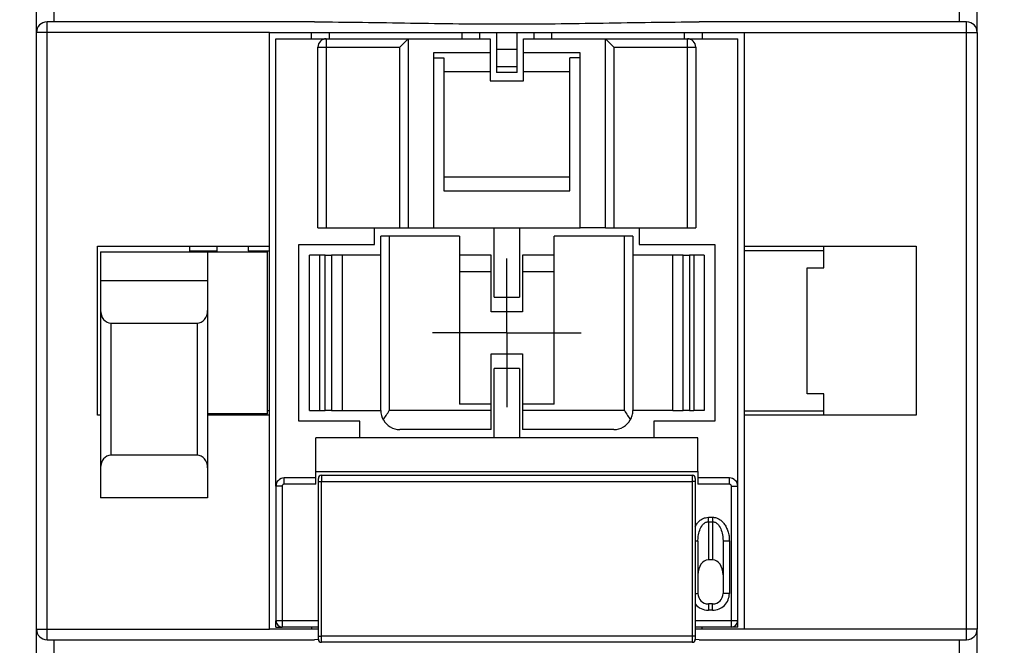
# Model space of a CAD drawing. Header units: inches. Extents: x 0.5 to 21.5, y 0.5 to 16.5.
# Tile 9 of 22: x 17.7 to 19.6, y 7.3 to 8.5. Entities that reach past the tile are written whole.
import ezdxf

# ---------------------------------------------------------------- set-up
doc = ezdxf.new("R2010")
doc.units = ezdxf.units.IN
doc.header["$LTSCALE"] = 2
doc.header["$MEASUREMENT"] = 0
doc.linetypes.add('CENTERX2', pattern=[0.8, 0.5, -0.1, 0.1, -0.1])
doc.layers.add('CENTER', color=40, linetype='CENTERX2')
doc.layers.add('DIMENSIONS', color=140, linetype='Continuous', lineweight=25)
doc.styles.add('SLDTEXTSTYLE0', font='TXT', dxfattribs={"width": 0.7})
doc.dimstyles.new('SLDDIMSTYLE0', dxfattribs={"dimtxt": 0.169922, "dimasz": 0.26, "dimexe": 0, "dimexo": 0.0625, "dimgap": 0.04248, "dimtad": 0, "dimtih": 1, "dimtoh": 1, "dimrnd": 1e-09, "dimzin": 12, "dimdsep": 46, "dimtxsty": 'SLDTEXTSTYLE0', "dimsah": 1, "dimcen": 0.09, "dimadec": 0, "dimazin": 3, "dimtfac": 1, "dimtofl": 0, "dimtmove": 0, "dimatfit": 3, "dimfxl": 0, "dimfrac": 2, "dimtolj": 1, "dimtzin": 12, "dimarcsym": 0})

# ---------------------------------------------------------------- blocks, each defined once
blk = doc.blocks.new('_D_7')
at = {"layer": 'DIMENSIONS'}
for p, q in [((19.4143, 9.4139), (20.5685, 9.4139)), ((20.3185, 9.4139), (20.3185, 8.2397)), ((20.066, 7.9316), (20.009, 7.9316)), ((20.009, 7.9316), (20.009, 7.6615)), ((20.571, 7.9316), (20.628, 7.9316)), ((20.628, 7.9316), (20.628, 7.6615)), ((20.009, 7.6615), (20.066, 7.6615)), ((20.628, 7.6615), (20.571, 7.6615)), ((20.3185, 6.3824), (20.3185, 7.6235)), ((18.0442, 6.3824), (20.5685, 6.3824))]:
    blk.add_line(p, q, dxfattribs=at)
for points in [[(20.3185, 9.4139), (20.2785, 9.1539), (20.3585, 9.1539)], [(20.3185, 6.3824), (20.3585, 6.6424), (20.2785, 6.6424)]]:
    blk.add_solid(points, dxfattribs=at)
at = {"layer": 'DIMENSIONS', "char_height": 0.16667, "attachment_point": 1, "style": 'SLDTEXTSTYLE0'}
for s, insert in [('3.03', (20.066, 8.1845)), ('77.0', (20.066, 7.8764))]:
    blk.add_mtext(s, dxfattribs=dict(at, insert=insert))
blk = doc.blocks.new('_D_8')
at = {"layer": 'DIMENSIONS'}
for p, q in [((17.6801, 9.3115), (16.4646, 9.3115)), ((16.7146, 9.3115), (16.7146, 8.2397)), ((16.4622, 7.9316), (16.4051, 7.9316)), ((16.4051, 7.9316), (16.4051, 7.6615)), ((16.9671, 7.9316), (17.0242, 7.9316)), ((17.0242, 7.9316), (17.0242, 7.6615)), ((16.4051, 7.6615), (16.4622, 7.6615)), ((17.0242, 7.6615), (16.9671, 7.6615)), ((16.7146, 6.4847), (16.7146, 7.6235)), ((17.667, 6.4847), (16.4646, 6.4847))]:
    blk.add_line(p, q, dxfattribs=at)
for points in [[(16.7146, 9.3115), (16.6746, 9.0515), (16.7546, 9.0515)], [(16.7146, 6.4847), (16.7546, 6.7447), (16.6746, 6.7447)]]:
    blk.add_solid(points, dxfattribs=at)
at = {"layer": 'DIMENSIONS', "char_height": 0.16667, "attachment_point": 1, "style": 'SLDTEXTSTYLE0'}
for s, insert in [('2.83', (16.4622, 8.1845)), ('71.8', (16.4622, 7.8764))]:
    blk.add_mtext(s, dxfattribs=dict(at, insert=insert))
blk = doc.blocks.new('SW_CENTERMARKSYMBOL_9')
at = {"layer": 'CENTER', "color": 0}
for p, q in [((0, 0.1), (0, 0.1394)), ((0, 0), (0, 0.1)), ((-0.1, 0), (-0.1394, 0)), ((0, 0), (-0.1, 0)), ((0, 0), (0, -0.1)), ((0, 0), (0.1, 0)), ((0.1, 0), (0.1394, 0)), ((0, -0.1), (0, -0.1394))]:
    blk.add_line(p, q, dxfattribs=at)

msp = doc.modelspace()

# ---------------------------------------------------------------- linework, layer by layer
for p, q in [((17.7474, 8.4611), (17.7474, 8.5635)), ((17.7807, 8.4808), (17.7807, 8.5635)), ((19.4778, 8.4808), (19.4778, 8.5635)), ((19.5111, 8.4611), (19.5111, 8.5635)), ((18.2683, 8.4808), (17.767, 8.4808)), ((19.4915, 8.4808), (18.9902, 8.4808)), ((17.767, 8.4611), (17.7474, 8.4611)), ((17.7474, 7.343), (17.7474, 8.4611)), ((17.767, 7.343), (17.767, 8.4611)), ((18.1844, 8.4611), (17.767, 8.4611)), ((18.1844, 8.0607), (18.1844, 8.4611)), ((18.1844, 8.4611), (18.6096, 8.4611)), ((18.2631, 8.4493), (18.2631, 8.4611)), ((18.2966, 8.4493), (18.2966, 8.4611)), ((18.5446, 8.4611), (18.5446, 8.4493)), ((18.5781, 8.4611), (18.5781, 8.4493)), ((18.6096, 8.4611), (18.6096, 8.4296)), ((18.6096, 8.4611), (18.6489, 8.4611)), ((18.6489, 8.4296), (18.6489, 8.4611)), ((18.6489, 8.4611), (19.0741, 8.4611)), ((18.6804, 8.4493), (18.6804, 8.4611)), ((18.7139, 8.4493), (18.7139, 8.4611)), ((18.9619, 8.4611), (18.9619, 8.4493)), ((18.9954, 8.4611), (18.9954, 8.4493)), ((19.0741, 8.4611), (19.4915, 8.4611)), ((19.0741, 8.4611), (19.0741, 8.0607)), ((19.4915, 7.343), (19.4915, 8.4611)), ((19.4915, 8.4611), (19.5111, 8.4611)), ((19.5111, 8.4611), (19.5111, 7.343)), ((18.1962, 7.6107), (18.1962, 8.4493)), ((18.1962, 8.4493), (18.2907, 8.4493)), ((18.2907, 8.4493), (18.2907, 8.4336)), ((18.2907, 8.4493), (18.4442, 8.4493)), ((18.4285, 8.4336), (18.4442, 8.4493)), ((18.4442, 8.4493), (18.4442, 8.095)), ((18.4442, 8.4493), (18.5978, 8.4493)), ((18.5978, 8.4493), (18.5978, 8.4229)), ((18.6607, 8.4229), (18.6607, 8.4493)), ((18.6607, 8.4493), (18.8143, 8.4493)), ((18.8143, 8.095), (18.8143, 8.4493)), ((18.83, 8.4336), (18.8143, 8.4493)), ((18.8143, 8.4493), (18.9678, 8.4493)), ((18.9678, 8.4336), (18.9678, 8.4493)), ((18.9678, 8.4493), (19.0623, 8.4493)), ((19.0623, 7.6107), (19.0623, 8.4493)), ((18.2749, 8.4336), (18.2907, 8.4336)), ((18.2749, 8.095), (18.2749, 8.4336)), ((18.2907, 8.4336), (18.2907, 8.095)), ((18.2907, 8.4336), (18.4285, 8.4336)), ((18.4285, 8.095), (18.4285, 8.4336)), ((18.5978, 8.4229), (18.4915, 8.4229)), ((18.4915, 8.4229), (18.4915, 8.095)), ((18.5978, 8.4229), (18.5978, 8.3871)), ((18.6096, 8.4296), (18.6096, 8.3965)), ((18.6096, 8.4296), (18.6489, 8.4296)), ((18.6489, 8.3965), (18.6489, 8.4296)), ((18.767, 8.4229), (18.6607, 8.4229)), ((18.6607, 8.3871), (18.6607, 8.4229)), ((18.767, 8.095), (18.767, 8.4229)), ((18.83, 8.4336), (18.83, 8.095)), ((18.83, 8.4336), (18.9678, 8.4336)), ((18.9678, 8.4336), (18.9836, 8.4336)), ((18.9678, 8.095), (18.9678, 8.4336)), ((18.9836, 8.4336), (18.9836, 8.095)), ((18.4915, 8.4133), (18.5111, 8.4133)), ((18.5111, 8.4133), (18.5111, 8.1641)), ((18.767, 8.4133), (18.7474, 8.4133)), ((18.7474, 8.1641), (18.7474, 8.4133)), ((18.5978, 8.3871), (18.5111, 8.3871)), ((18.5978, 8.3871), (18.5978, 8.3706)), ((18.6489, 8.3965), (18.6096, 8.3965)), ((18.6096, 8.3965), (18.6096, 8.3863)), ((18.6489, 8.3863), (18.6096, 8.3863)), ((18.6489, 8.3863), (18.6489, 8.3965)), ((18.7474, 8.3871), (18.6607, 8.3871)), ((18.6607, 8.3706), (18.6607, 8.3871)), ((18.5978, 8.3706), (18.6607, 8.3706)), ((18.7474, 8.1902), (18.5111, 8.1902)), ((18.5111, 8.1641), (18.7474, 8.1641)), ((18.2749, 8.095), (18.2907, 8.095)), ((18.2907, 8.095), (18.4285, 8.095)), ((18.3812, 8.0635), (18.3812, 8.095)), ((18.4285, 8.095), (18.4442, 8.095)), ((18.4442, 8.095), (18.4915, 8.095)), ((18.4915, 8.095), (18.767, 8.095)), ((18.6056, 7.9651), (18.6056, 8.095)), ((18.6529, 8.095), (18.6529, 7.9651)), ((18.8143, 8.095), (18.767, 8.095)), ((18.8143, 8.095), (18.83, 8.095)), ((18.83, 8.095), (18.9678, 8.095)), ((18.8773, 8.095), (18.8773, 8.0635)), ((18.9678, 8.095), (18.9836, 8.095)), ((18.393, 7.7525), (18.393, 8.0792)), ((18.4088, 8.0792), (18.393, 8.0792)), ((18.4088, 8.0792), (18.4088, 7.7525)), ((18.5407, 8.0792), (18.4088, 8.0792)), ((18.5407, 8.0792), (18.5407, 7.7643)), ((18.8497, 8.0792), (18.7178, 8.0792)), ((18.7178, 7.7643), (18.7178, 8.0792)), ((18.8497, 7.7525), (18.8497, 8.0792)), ((18.8655, 8.0792), (18.8497, 8.0792)), ((18.8655, 8.0792), (18.8655, 7.7525)), ((17.8615, 7.7438), (17.8615, 8.0607)), ((17.8615, 8.0607), (18.1844, 8.0607)), ((18.0348, 8.0521), (18.0348, 8.0607)), ((18.0348, 8.0521), (18.0859, 8.0521)), ((18.0348, 8.0497), (18.0348, 8.0521)), ((18.0859, 8.0521), (18.0859, 8.0607)), ((18.0859, 8.0497), (18.0859, 8.0521)), ((18.145, 8.0521), (18.145, 8.0607)), ((18.145, 8.0521), (18.1844, 8.0521)), ((18.145, 8.0521), (18.145, 8.0497)), ((18.1844, 8.0521), (18.1844, 8.0607)), ((18.1844, 7.7521), (18.1844, 8.0521)), ((18.2395, 8.0635), (18.3812, 8.0635)), ((18.2395, 7.7328), (18.2395, 8.0635)), ((18.8773, 8.0635), (19.019, 8.0635)), ((19.019, 8.0635), (19.019, 7.7328)), ((19.0741, 8.0607), (19.397, 8.0607)), ((19.0741, 8.0607), (19.0741, 8.0521)), ((19.2237, 8.0521), (19.0741, 8.0521)), ((19.0741, 8.0521), (19.0741, 7.7521)), ((19.2237, 8.0521), (19.2237, 8.0607)), ((19.2237, 8.0202), (19.2237, 8.0521)), ((19.397, 8.0607), (19.397, 7.7438)), ((17.8674, 8.0497), (18.0682, 8.0497)), ((17.8674, 8.0497), (17.8674, 7.9966)), ((18.0682, 8.0497), (18.1804, 8.0497)), ((18.0682, 8.0497), (18.0682, 7.9966)), ((18.1804, 7.7466), (18.1804, 8.0497)), ((18.2592, 7.7525), (18.2592, 8.0438)), ((18.2789, 8.0438), (18.2592, 8.0438)), ((18.2789, 7.7525), (18.2789, 8.0438)), ((18.2887, 8.0438), (18.2789, 8.0438)), ((18.2887, 7.7525), (18.2887, 8.0438)), ((18.2887, 8.0438), (18.3005, 8.0438)), ((18.3005, 8.0438), (18.3005, 7.7525)), ((18.3202, 8.0438), (18.3005, 8.0438)), ((18.3202, 8.0438), (18.3202, 7.7525)), ((18.393, 8.0438), (18.3202, 8.0438)), ((18.5997, 8.0438), (18.5407, 8.0438)), ((18.5997, 8.0123), (18.5997, 8.0438)), ((18.7178, 8.0438), (18.6588, 8.0438)), ((18.6588, 8.0438), (18.6588, 8.0123)), ((18.9403, 8.0438), (18.8655, 8.0438)), ((18.9403, 7.7525), (18.9403, 8.0438)), ((18.96, 8.0438), (18.9403, 8.0438)), ((18.96, 7.7525), (18.96, 8.0438)), ((18.96, 8.0438), (18.9718, 8.0438)), ((18.9718, 8.0438), (18.9718, 7.7525)), ((18.9796, 8.0438), (18.9718, 8.0438)), ((18.9796, 8.0438), (18.9796, 7.7525)), ((18.9993, 8.0438), (18.9796, 8.0438)), ((18.9993, 8.0438), (18.9993, 7.7525)), ((19.1922, 8.0202), (19.2237, 8.0202)), ((19.1922, 7.784), (19.1922, 8.0202)), ((17.8674, 7.9966), (18.0682, 7.9966)), ((17.8674, 7.9966), (17.8674, 7.9401)), ((18.0682, 7.9966), (18.0682, 7.9401)), ((18.5997, 8.0123), (18.5407, 8.0123)), ((18.5997, 7.9375), (18.5997, 8.0123)), ((18.6588, 8.0123), (18.6588, 7.9375)), ((18.7178, 8.0123), (18.6588, 8.0123)), ((18.6056, 7.9651), (18.6529, 7.9651)), ((17.8674, 7.9401), (17.8674, 7.6454)), ((18.0682, 7.9401), (18.0682, 7.6454)), ((18.6588, 7.9375), (18.5997, 7.9375)), ((17.8871, 7.9166), (18.0485, 7.9166)), ((17.8871, 7.6688), (17.8871, 7.9166)), ((18.0485, 7.9166), (18.0485, 7.6688)), ((18.5997, 7.8588), (18.6588, 7.8588)), ((18.5997, 7.7643), (18.5997, 7.8588)), ((18.6588, 7.8588), (18.6588, 7.7643)), ((18.6529, 7.8312), (18.6056, 7.8312)), ((18.6056, 7.7013), (18.6056, 7.8312)), ((18.6529, 7.8312), (18.6529, 7.7013)), ((19.2237, 7.784), (19.1922, 7.784)), ((19.2237, 7.7521), (19.2237, 7.784)), ((18.5997, 7.7643), (18.5407, 7.7643)), ((18.5997, 7.7525), (18.5997, 7.7643)), ((18.6588, 7.7643), (18.6588, 7.7525)), ((18.7178, 7.7643), (18.6588, 7.7643)), ((17.8674, 7.7438), (17.8615, 7.7438)), ((18.1804, 7.7466), (18.0682, 7.7466)), ((18.1844, 7.7438), (18.0682, 7.7438)), ((18.0859, 7.7438), (18.0859, 7.7466)), ((18.145, 7.7438), (18.145, 7.7466)), ((18.1844, 7.7521), (18.1804, 7.7521)), ((18.1844, 7.7438), (18.1844, 7.7521)), ((18.1844, 7.343), (18.1844, 7.7438)), ((18.2592, 7.7525), (18.2789, 7.7525)), ((18.2789, 7.7525), (18.2887, 7.7525)), ((18.3005, 7.7525), (18.2887, 7.7525)), ((18.3005, 7.7525), (18.3202, 7.7525)), ((18.3202, 7.7525), (18.393, 7.7525)), ((18.5997, 7.7525), (18.4088, 7.7525)), ((18.5997, 7.717), (18.5997, 7.7525)), ((18.8497, 7.7525), (18.6588, 7.7525)), ((18.6588, 7.7525), (18.6588, 7.717)), ((18.9403, 7.7525), (18.8655, 7.7525)), ((18.9403, 7.7525), (18.96, 7.7525)), ((18.9718, 7.7525), (18.96, 7.7525)), ((18.9718, 7.7525), (18.9796, 7.7525)), ((18.9993, 7.7525), (18.9796, 7.7525)), ((19.0741, 7.7521), (19.2237, 7.7521)), ((19.0741, 7.7521), (19.0741, 7.7438)), ((19.397, 7.7438), (19.0741, 7.7438)), ((19.0741, 7.7438), (19.0741, 7.343)), ((19.2237, 7.7438), (19.2237, 7.7521)), ((18.3537, 7.7328), (18.2395, 7.7328)), ((18.3537, 7.7013), (18.3537, 7.7328)), ((19.019, 7.7328), (18.9048, 7.7328)), ((18.9048, 7.7328), (18.9048, 7.7013)), ((18.271, 7.6383), (18.271, 7.7013)), ((18.9875, 7.7013), (18.271, 7.7013)), ((18.5997, 7.717), (18.4285, 7.717)), ((18.83, 7.717), (18.6588, 7.717)), ((18.9875, 7.6383), (18.9875, 7.7013)), ((18.0485, 7.6688), (17.8871, 7.6688)), ((17.8674, 7.6454), (17.8674, 7.5891)), ((18.0682, 7.6454), (18.0682, 7.5891)), ((18.2119, 7.6147), (18.2119, 7.6265)), ((18.271, 7.6265), (18.2119, 7.6265)), ((18.271, 7.6383), (18.9875, 7.6383)), ((18.271, 7.6147), (18.271, 7.6383)), ((18.2818, 7.6314), (18.2818, 7.6196)), ((18.2818, 7.6314), (18.9767, 7.6314)), ((18.9767, 7.6314), (18.9767, 7.6196)), ((18.9875, 7.6383), (18.9875, 7.6147)), ((19.0466, 7.6265), (18.9875, 7.6265)), ((19.0466, 7.6147), (19.0466, 7.6265)), ((18.208, 7.6107), (18.1962, 7.6107)), ((18.1962, 7.6107), (18.1962, 7.3588)), ((18.208, 7.6107), (18.208, 7.3588)), ((18.271, 7.6147), (18.2119, 7.6147)), ((18.2759, 7.6196), (18.2818, 7.6196)), ((18.2759, 7.3302), (18.2759, 7.6196)), ((18.2818, 7.3302), (18.2818, 7.6196)), ((18.2818, 7.6196), (18.9767, 7.6196)), ((18.9826, 7.6196), (18.9767, 7.6196)), ((18.9767, 7.6196), (18.9767, 7.3302)), ((18.9826, 7.6196), (18.9826, 7.3302)), ((19.0466, 7.6147), (18.9875, 7.6147)), ((19.0505, 7.3588), (19.0505, 7.6107)), ((19.0505, 7.6107), (19.0623, 7.6107)), ((19.0623, 7.3588), (19.0623, 7.6107)), ((18.0682, 7.5891), (17.8674, 7.5891)), ((19.0072, 7.5526), (19.0151, 7.5526)), ((19.0072, 7.5443), (19.0072, 7.4729)), ((19.0072, 7.5443), (19.0151, 7.5443)), ((19.0151, 7.5443), (19.0151, 7.4729)), ((18.9875, 7.5081), (18.9871, 7.5081)), ((18.9873, 7.5081), (18.9878, 7.5143)), ((18.9875, 7.5081), (18.9881, 7.5139)), ((18.9875, 7.5081), (18.9875, 7.4099)), ((19.0342, 7.5138), (19.0348, 7.5081)), ((19.0345, 7.5141), (19.0349, 7.5078)), ((19.0352, 7.5081), (19.0348, 7.5081)), ((19.0348, 7.5081), (19.0348, 7.4099)), ((19.0466, 7.5081), (19.0466, 7.4099)), ((19.0151, 7.4729), (19.0072, 7.4729)), ((18.9826, 7.4099), (18.9875, 7.4099)), ((19.0466, 7.4099), (19.0348, 7.4099)), ((19.0072, 7.3903), (19.0072, 7.3784)), ((19.0151, 7.3903), (19.0072, 7.3903)), ((19.0151, 7.3784), (19.0151, 7.3903)), ((19.0151, 7.3784), (19.0072, 7.3784)), ((18.208, 7.3588), (18.1962, 7.3588)), ((18.1962, 7.3469), (18.1962, 7.3588)), ((18.208, 7.3588), (18.208, 7.3469)), ((18.2759, 7.3588), (18.208, 7.3588)), ((19.0505, 7.3588), (18.9826, 7.3588)), ((19.0623, 7.3588), (19.0505, 7.3588)), ((19.0505, 7.3469), (19.0505, 7.3588)), ((19.0623, 7.3469), (19.0623, 7.3588)), ((17.7474, 7.343), (17.767, 7.343)), ((17.7474, 7.2406), (17.7474, 7.343)), ((17.767, 7.3233), (17.767, 7.343)), ((17.767, 7.343), (18.1844, 7.343)), ((18.2759, 7.343), (18.1844, 7.343)), ((18.1962, 7.3469), (18.208, 7.3469)), ((18.2759, 7.3469), (18.208, 7.3469)), ((18.2631, 7.3469), (18.2631, 7.343)), ((18.2759, 7.3302), (18.2818, 7.3302)), ((18.2818, 7.3184), (18.2818, 7.3302)), ((18.9767, 7.3302), (18.2818, 7.3302)), ((18.9767, 7.3302), (18.9767, 7.3184)), ((18.9826, 7.3302), (18.9767, 7.3302)), ((19.0505, 7.3469), (18.9826, 7.3469)), ((19.0741, 7.343), (18.9826, 7.343)), ((18.9954, 7.343), (18.9954, 7.3469)), ((19.0623, 7.3469), (19.0505, 7.3469)), ((19.4915, 7.343), (19.0741, 7.343)), ((19.4915, 7.3233), (19.4915, 7.343)), ((19.5111, 7.343), (19.4915, 7.343)), ((19.5111, 7.2406), (19.5111, 7.343)), ((17.767, 7.3233), (18.2683, 7.3233)), ((17.7807, 7.2406), (17.7807, 7.3233)), ((18.277, 7.3234), (18.2683, 7.3233)), ((18.9767, 7.3184), (18.2818, 7.3184)), ((18.9902, 7.3233), (18.9824, 7.3234)), ((18.9902, 7.3233), (19.4915, 7.3233)), ((19.4778, 7.2406), (19.4778, 7.3233))]:
    msp.add_line(p, q)
at = {"flags": 128}
for points in [[(17.767, 8.4611), (17.767, 8.465), (17.767, 8.4687), (17.767, 8.4721), (17.767, 8.475), (17.767, 8.4775), (17.767, 8.4793), (17.767, 8.4804), (17.767, 8.4808)], [(19.4915, 8.4611), (19.4915, 8.465), (19.4915, 8.4687), (19.4915, 8.4721), (19.4915, 8.475), (19.4915, 8.4775), (19.4915, 8.4793), (19.4915, 8.4804), (19.4915, 8.4808)]]:
    msp.add_lwpolyline(points, dxfattribs=at)
for centre, radius, start, end in [((17.767, 8.4611), 0.0197, 89.9999, 180), ((19.4915, 8.4611), 0.0197, 0, 90.0004), ((18.2907, 8.4336), 0.0157, 90, 180), ((18.9678, 8.4336), 0.0157, 0, 90), ((18.4285, 7.7525), 0.0354, 209.5617, 270), ((18.83, 7.7525), 0.0354, 270, 330.4383), ((18.2119, 7.6107), 0.0157, 90, 180), ((18.2818, 7.6255), 0.00591, 90, 180), ((18.9767, 7.6255), 0.00591, 0, 90), ((19.0466, 7.6107), 0.0157, 0, 90), ((19.0072, 7.4099), 0.0197, 180, 270), ((19.0151, 7.4099), 0.0197, 270, 360), ((19.0072, 7.4099), 0.0315, 218.6248, 270), ((18.208, 7.3588), 0.0118, 180, 270), ((19.0505, 7.3588), 0.0118, 270, 360), ((17.767, 7.343), 0.0197, 180, 270), ((19.4915, 7.343), 0.0197, 270, 0), ((18.2818, 7.3243), 0.00591, 180, 270), ((18.9767, 7.3243), 0.00591, 270, 0)]:
    msp.add_arc(centre, radius, start, end)
for centre, major_axis, ratio, start_param, end_param in [((17.8871, 7.9401), (0, 0.0235), 0.8391, 1.570796, 3.141593), ((18.0485, 7.9401), (0, 0.0235), 0.8391, 3.141593, 4.712389), ((17.8871, 7.6454), (0, 0.0235), 0.8391, 0, 1.570796), ((18.0485, 7.6454), (0, 0.0235), 0.8391, 4.712389, 6.283185), ((19.0072, 7.4451), (0, -0.0278), 0.707107, 3.141593, 4.712389), ((19.0151, 7.4451), (0, 0.0278), 0.707107, 4.712389, 6.283185)]:
    msp.add_ellipse(centre, major_axis=major_axis, ratio=ratio, start_param=start_param, end_param=end_param)
for points, knots in [([(18.2683, 8.4808), (18.3283, 8.4808), (18.3885, 8.4797), (18.5089, 8.4777), (18.5691, 8.4769), (18.6895, 8.4769), (18.7497, 8.4777), (18.87, 8.4797), (18.9301, 8.4808), (18.9902, 8.4808)], [0, 0, 0, 0, 0.25, 0.25, 0.5, 0.5, 0.75, 0.75, 1, 1, 1, 1]), ([(18.3976, 7.735), (18.3992, 7.7378), (18.401, 7.7406), (18.4048, 7.7465), (18.4068, 7.7495), (18.4088, 7.7525)], [0, 0, 0, 0, 0.5, 0.5, 1, 1, 1, 1]), ([(18.8609, 7.735), (18.8624, 7.7378), (18.8636, 7.7406), (18.8651, 7.7465), (18.8655, 7.7495), (18.8655, 7.7525)], [0, 0, 0, 0, 0.5, 0.5, 1, 1, 1, 1]), ([(18.2759, 7.6196), (18.2759, 7.6201), (18.2759, 7.6211), (18.2759, 7.6226), (18.2759, 7.624), (18.2759, 7.6253), (18.2759, 7.6254), (18.2759, 7.6255)], [0, 0, 0, 0, 0.168224, 0.331134, 0.500763, 0.749586, 1, 1, 1, 1]), ([(18.9826, 7.6255), (18.9826, 7.6255), (18.9826, 7.6254), (18.9826, 7.6248), (18.9826, 7.6237), (18.9826, 7.6219), (18.9826, 7.6204), (18.9826, 7.6196)], [0, 0, 0, 0, 0.168224, 0.331133, 0.500763, 0.749586, 1, 1, 1, 1]), ([(18.2119, 7.6147), (18.2116, 7.6146), (18.2109, 7.6146), (18.2099, 7.6142), (18.209, 7.6134), (18.2081, 7.6123), (18.208, 7.6113), (18.208, 7.6107)], [0, 0, 0, 0, 0.166275, 0.329195, 0.500399, 0.747481, 1, 1, 1, 1]), ([(19.0505, 7.6107), (19.0505, 7.6111), (19.0504, 7.6117), (19.05, 7.6127), (19.0493, 7.6137), (19.0481, 7.6145), (19.0471, 7.6146), (19.0466, 7.6147)], [0, 0, 0, 0, 0.166271, 0.329189, 0.500396, 0.747476, 1, 1, 1, 1]), ([(18.9826, 7.5345), (18.9835, 7.5367), (18.9855, 7.541), (18.9904, 7.546), (18.9957, 7.5498), (19.0014, 7.5522), (19.0053, 7.5525), (19.0072, 7.5526)], [0, 0, 0, 0, 0.218717, 0.435776, 0.639538, 0.822866, 1, 1, 1, 1]), ([(19.0151, 7.5526), (19.016, 7.5526), (19.0179, 7.5525), (19.0208, 7.552), (19.0236, 7.551), (19.0274, 7.5493), (19.0319, 7.546), (19.0368, 7.5408), (19.0408, 7.5342), (19.044, 7.5264), (19.0462, 7.5176), (19.0464, 7.5113), (19.0466, 7.5081)], [0, 0, 0, 0, 0.047494, 0.0952136, 0.1439298, 0.194368, 0.3033667, 0.4208777, 0.5492872, 0.6859064, 0.8409251, 1, 1, 1, 1]), ([(18.9881, 7.5139), (18.9882, 7.516), (18.9886, 7.5218), (18.9915, 7.531), (18.9964, 7.5393), (19.0016, 7.543), (19.0048, 7.5441), (19.0064, 7.5442), (19.0072, 7.5443)], [0, 0, 0, 0, 0.156831, 0.458639, 0.743291, 0.880057, 0.941337, 1, 1, 1, 1]), ([(19.0151, 7.5443), (19.0158, 7.5442), (19.0174, 7.5441), (19.0207, 7.543), (19.0259, 7.5393), (19.0308, 7.531), (19.0337, 7.5218), (19.0341, 7.5159), (19.0342, 7.5138)], [0, 0, 0, 0, 0.058427, 0.11947, 0.255728, 0.539294, 0.839951, 1, 1, 1, 1]), ([(18.9871, 7.5081), (18.987, 7.5081), (18.9867, 7.5081), (18.9849, 7.5081), (18.9831, 7.5081), (18.9826, 7.5081)], [0, 0, 0, 0, 0.292615, 0.804649, 1, 1, 1, 1]), ([(19.0466, 7.5081), (19.045, 7.5081), (19.0419, 7.5081), (19.0381, 7.5081), (19.0356, 7.5081), (19.0353, 7.5081), (19.0352, 7.5081)], [0, 0, 0, 0, 0.280954, 0.561908, 0.842862, 1, 1, 1, 1]), ([(19.0151, 7.3784), (19.0233, 7.3784), (19.0315, 7.3818), (19.0432, 7.3935), (19.0466, 7.4017), (19.0466, 7.4099)], [0, 0, 0, 0, 0.5, 0.5, 1, 1, 1, 1]), ([(18.2759, 7.3243), (18.2759, 7.3243), (18.2759, 7.3244), (18.2759, 7.325), (18.2759, 7.3261), (18.2759, 7.3279), (18.2759, 7.3294), (18.2759, 7.3302)], [0, 0, 0, 0, 0.1682241, 0.3311336, 0.500763, 0.7495863, 1, 1, 1, 1]), ([(18.9826, 7.3302), (18.9826, 7.3297), (18.9826, 7.3287), (18.9826, 7.3272), (18.9826, 7.3258), (18.9826, 7.3245), (18.9826, 7.3244), (18.9826, 7.3243)], [0, 0, 0, 0, 0.168224, 0.331134, 0.500763, 0.749586, 1, 1, 1, 1])]:
    msp.add_open_spline(points, degree=3, knots=knots)
for points in [[(18.393, 7.7525), (18.393, 7.7466), (18.3945, 7.7405), (18.3976, 7.735)], [(18.8497, 7.7525), (18.8537, 7.7466), (18.8577, 7.7405), (18.8609, 7.735)], [(19.0072, 7.5443), (19.0072, 7.5465), (19.0072, 7.5495), (19.0072, 7.5526)], [(19.0151, 7.5526), (19.0151, 7.5494), (19.0151, 7.5462), (19.0151, 7.5443)]]:
    msp.add_open_spline(points, degree=3)

# ---------------------------------------------------------------- block references
at = {"layer": 'CENTER'}
msp.add_blockref('SW_CENTERMARKSYMBOL_9', (18.6292, 7.8981), dxfattribs=at)

# ---------------------------------------------------------------- dimensions: what is measured, and where the dimension line sits
at = {"layer": 'DIMENSIONS'}
for base, p1, p2, picture, middle in [((20.3185, 6.3824), (19.3143, 9.4139), (17.9442, 6.3824), '_D_7', (20.3185, 7.9316)), ((16.7146, 6.4847), (17.7801, 9.3115), (17.767, 6.4847), '_D_8', (16.7146, 7.9316))]:
    dim = msp.add_linear_dim(base=base, p1=p1, p2=p2, angle=90, dimstyle='SLDDIMSTYLE0', dxfattribs=at)
    dim.commit()
    dim.dimension.update_dxf_attribs({"geometry": picture, "text_midpoint": middle, "dimtype": 160})

doc.saveas('drawing.dxf')
